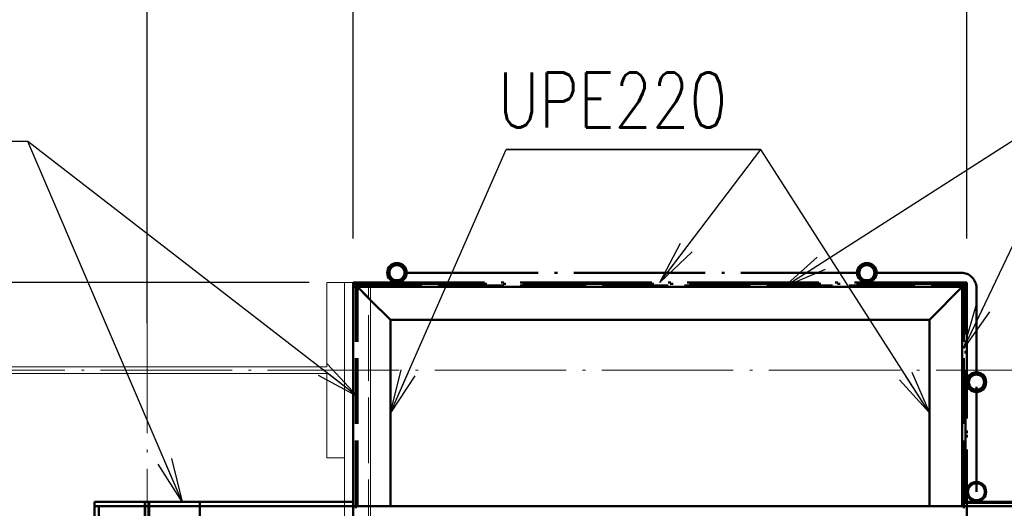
# Paper-space layout 'Layout1' of a CAD drawing. Extents: x -2 to 1033, y -36 to 596.
# Tile 23 of 89: x 66 to 111, y 304 to 327. Entities that reach past the tile are written whole.
import ezdxf

# ---------------------------------------------------------------- set-up
doc = ezdxf.new("R2010")
doc.units = 0
for name, pattern in [('ACAD_ISO02W100', [15, 12, -3]), ('ACAD_ISO04W100', [30.5, 24, -3, 0.5, -3]), ('HP_01_CER_B', [8, 5, -1, 1, -1])]:
    doc.linetypes.add(name, pattern=pattern)
doc.layers.get('0').update_dxf_attribs({"linetype": 'CONTINUOUS'})
doc.layers.get('DEFPOINTS').update_dxf_attribs({"color": 132, "linetype": 'CONTINUOUS'})
for name, color, linetype, lineweight in [('SS_1.ET-HALA_TaO-JD-LAVKA-ZEBRIK', 9, 'CONTINUOUS', 13), ('SS_1.ET-HALA_TaO-RASTR', 7, 'HP_01_CER_B', 13), ('SS_1.ET-HALA_TaO-SLOUP', 9, 'CONTINUOUS', 13), ('SS_2.ET-HALA_TaO-VESTAVBA_A1÷B2-P.NOSNIK', 172, 'CONTINUOUS', 50), ('SS_2.ET-HALA_TaO-VESTAVBA_A1÷B2-PODLAHA_LEM', 102, 'CONTINUOUS', 50), ('SS_2.ET-HALA_TaO-VESTAVBA_A1÷B2-VAZBA', 200, 'CONTINUOUS', 50), ('SS_2.ET-HALA_TaO-VESTAVBA_A1÷B2-ZABRADLI', 30, 'CONTINUOUS', 50), ('SS_KOTY', 3, 'CONTINUOUS', 25), ('SS_POPIS_PROFILU', 13, 'CONTINUOUS', 25), ('SS_SRAFY', 8, 'CONTINUOUS', 18)]:
    doc.layers.add(name, color=color, linetype=linetype, lineweight=lineweight)
doc.styles.add('ROMANS', font='romans.shx', dxfattribs={"width": 0.8})
doc.styles.add('romans.shx', font='romans.shx', dxfattribs={"height": 5})
doc.dimstyles.new('A-1_(2.5)_50AS', dxfattribs={"dimtxt": 2.5, "dimasz": 2, "dimexe": 1, "dimexo": 2, "dimgap": 0, "dimtad": 0, "dimdec": 1, "dimlfac": 50, "dimrnd": 1, "dimtxsty": 'ROMANS', "dimblk1": 'OBLIQUE', "dimblk2": 'OBLIQUE', "dimsah": 1, "dimcen": 2, "dimclrd": 256, "dimclre": 256, "dimclrt": 256, "dimadec": 1, "dimazin": 2, "dimtfac": 0.714286, "dimtdec": 1, "dimtmove": 0, "dimatfit": 3, "dimldrblk": 'OPEN', "dimfxl": 1, "dimtvp": 1.142857, "dimtfill": 1, "dimtolj": 1, "dimlwd": -1, "dimlwe": -1, "dimarcsym": 0})
pattern_1 = [(45, (68.990654, 187.591407), (-0.04490128, 0.04490128), [])]

# ---------------------------------------------------------------- blocks, each defined once
blk = doc.blocks.new('_Oblique')
at = {"color": 0, "linetype": 'ByBlock', "lineweight": -2}
blk.add_line((-0.5, -0.5), (0.5, 0.5), dxfattribs=at)
blk = doc.blocks.new('*D16')
at = {"layer": 'DEFPOINTS', "color": 0, "transparency": 16777216}
for p in [(48.645, 310.791), (62.391, 310.791, -6021.9), (71.391, 302.391, -6039.2)]:
    blk.add_point(p, dxfattribs=at)
at = {"layer": 'SS_KOTY', "transparency": 16777216}
for p, q in [((60.391, 310.791), (47.645, 310.791)), ((48.645, 302.391), (48.645, 310.791)), ((69.391, 302.391), (47.645, 302.391))]:
    blk.add_line(p, q, dxfattribs=at)
at = {"layer": 'SS_KOTY', "transparency": 16777216, "xscale": 2, "yscale": 2, "zscale": 2}
for p, rotation in [((48.645, 310.791), 90), ((48.645, 302.391), 270)]:
    blk.add_blockref('_Oblique', p, dxfattribs=dict(at, rotation=rotation))
at = {"layer": 'SS_KOTY', "transparency": 16777216, "insert": (45.788, 306.591), "char_height": 2.5, "attachment_point": 5, "rotation": 90, "style": 'ROMANS', "bg_fill": 3, "box_fill_scale": 1.1, "bg_fill_color": 256, "bg_fill_true_color": 13158600, "bg_fill_transparency": 0}
blk.add_mtext('\\A1;420', dxfattribs=at)
blk = doc.blocks.new('_OPEN')
at = {"color": 0, "linetype": 'ByBlock'}
for p, q in [((-1, 0.167), (0, 0)), ((0, 0), (-1, -0.167)), ((0, 0), (-1, 0))]:
    blk.add_line(p, q, dxfattribs=at)
blk = doc.blocks.new('*D18')
at = {"layer": 'DEFPOINTS', "color": 0, "transparency": 16777216}
for p in [(42.645, 310.791), (62.391, 310.791, -6021.9), (71.391, 281.791, -6037.86)]:
    blk.add_point(p, dxfattribs=at)
at = {"layer": 'SS_KOTY', "transparency": 16777216}
for p, q in [((60.391, 310.791), (41.645, 310.791)), ((42.645, 281.791), (42.645, 310.791)), ((69.391, 281.791), (41.645, 281.791))]:
    blk.add_line(p, q, dxfattribs=at)
at = {"layer": 'SS_KOTY', "transparency": 16777216, "xscale": 2, "yscale": 2, "zscale": 2}
for p, rotation in [((42.645, 310.791), 90), ((42.645, 281.791), 270)]:
    blk.add_blockref('_Oblique', p, dxfattribs=dict(at, rotation=rotation))
at = {"layer": 'SS_KOTY', "transparency": 16777216, "insert": (39.788, 296.291), "char_height": 2.5, "attachment_point": 5, "rotation": 90, "style": 'ROMANS', "bg_fill": 3, "box_fill_scale": 1.1, "bg_fill_color": 256, "bg_fill_true_color": 13158600, "bg_fill_transparency": 0}
blk.add_mtext('\\A1;1450', dxfattribs=at)
blk = doc.blocks.new('*D19')
at = {"layer": 'DEFPOINTS', "color": 0, "transparency": 16777216}
for p in [(36.645, 314.791), (80.791, 314.791, -6039.2), (62.391, 310.791, -6021.9)]:
    blk.add_point(p, dxfattribs=at)
at = {"layer": 'SS_KOTY', "transparency": 16777216}
for p, q in [((36.645, 314.791), (36.645, 321.934)), ((78.791, 314.791), (35.645, 314.791)), ((36.645, 310.791), (36.645, 314.791)), ((60.391, 310.791), (35.645, 310.791))]:
    blk.add_line(p, q, dxfattribs=at)
at = {"layer": 'SS_KOTY', "transparency": 16777216, "xscale": 2, "yscale": 2, "zscale": 2}
for p, rotation in [((36.645, 314.791), 90), ((36.645, 310.791), 270)]:
    blk.add_blockref('_Oblique', p, dxfattribs=dict(at, rotation=rotation))
at = {"layer": 'SS_KOTY', "transparency": 16777216, "insert": (33.788, 319.363), "char_height": 2.5, "attachment_point": 5, "rotation": 90, "style": 'ROMANS', "bg_fill": 3, "box_fill_scale": 1.1, "bg_fill_color": 256, "bg_fill_true_color": 13158600, "bg_fill_transparency": 0}
blk.add_mtext('\\A1;200', dxfattribs=at)
blk = doc.blocks.new('*D24')
at = {"layer": 'DEFPOINTS', "color": 0, "transparency": 16777216}
for p in [(80.791, 329.365), (80.791, 314.791, -6039.2), (108.791, 314.791, -6039.2)]:
    blk.add_point(p, dxfattribs=at)
at = {"layer": 'SS_KOTY', "transparency": 16777216}
for p, q in [((80.791, 316.791), (80.791, 330.365)), ((108.791, 316.791), (108.791, 330.365)), ((108.791, 329.365), (80.791, 329.365))]:
    blk.add_line(p, q, dxfattribs=at)
at = {"layer": 'SS_KOTY', "transparency": 16777216, "xscale": 2, "yscale": 2, "zscale": 2, "rotation": 180}
blk.add_blockref('_Oblique', (80.791, 329.365), dxfattribs=at)
at = {"layer": 'SS_KOTY', "transparency": 16777216, "xscale": 2, "yscale": 2, "zscale": 2}
blk.add_blockref('_Oblique', (108.791, 329.365), dxfattribs=at)
at = {"layer": 'SS_KOTY', "transparency": 16777216, "insert": (94.791, 332.222), "char_height": 2.5, "attachment_point": 5, "style": 'ROMANS', "bg_fill": 3, "box_fill_scale": 1.1, "bg_fill_color": 256, "bg_fill_true_color": 13158600, "bg_fill_transparency": 0}
blk.add_mtext('\\A1;1400', dxfattribs=at)
blk = doc.blocks.new('*D25')
at = {"layer": 'DEFPOINTS', "color": 0, "transparency": 16777216}
for p in [(71.391, 329.365), (80.791, 314.791, -6039.2), (71.391, 310.941, -6021.9)]:
    blk.add_point(p, dxfattribs=at)
at = {"layer": 'SS_KOTY', "transparency": 16777216}
for p, q in [((71.391, 312.941), (71.391, 330.365)), ((80.791, 316.791), (80.791, 330.365)), ((80.791, 329.365), (71.391, 329.365))]:
    blk.add_line(p, q, dxfattribs=at)
at = {"layer": 'SS_KOTY', "transparency": 16777216, "xscale": 2, "yscale": 2, "zscale": 2, "rotation": 180}
blk.add_blockref('_Oblique', (71.391, 329.365), dxfattribs=at)
at = {"layer": 'SS_KOTY', "transparency": 16777216, "xscale": 2, "yscale": 2, "zscale": 2}
blk.add_blockref('_Oblique', (80.791, 329.365), dxfattribs=at)
at = {"layer": 'SS_KOTY', "transparency": 16777216, "insert": (76.091, 332.222), "char_height": 2.5, "attachment_point": 5, "style": 'ROMANS', "bg_fill": 3, "box_fill_scale": 1.1, "bg_fill_color": 256, "bg_fill_true_color": 13158600, "bg_fill_transparency": 0}
blk.add_mtext('\\A1;470', dxfattribs=at)
blk = doc.blocks.new('*D26')
at = {"layer": 'DEFPOINTS', "color": 0, "transparency": 16777216}
for p in [(184.991, 335.365), (71.391, 310.941, -6021.9), (184.991, 302.391, -6039.2)]:
    blk.add_point(p, dxfattribs=at)
at = {"layer": 'SS_KOTY', "transparency": 16777216}
for p, q in [((71.391, 312.941), (71.391, 336.365)), ((184.991, 304.391), (184.991, 336.365)), ((71.391, 335.365), (184.991, 335.365))]:
    blk.add_line(p, q, dxfattribs=at)
at = {"layer": 'SS_KOTY', "transparency": 16777216, "xscale": 2, "yscale": 2, "zscale": 2, "rotation": 180}
blk.add_blockref('_Oblique', (71.391, 335.365), dxfattribs=at)
at = {"layer": 'SS_KOTY', "transparency": 16777216, "xscale": 2, "yscale": 2, "zscale": 2}
blk.add_blockref('_Oblique', (184.991, 335.365), dxfattribs=at)
at = {"layer": 'SS_KOTY', "transparency": 16777216, "insert": (128.191, 338.222), "char_height": 2.5, "attachment_point": 5, "style": 'ROMANS', "bg_fill": 3, "box_fill_scale": 1.1, "bg_fill_color": 256, "bg_fill_true_color": 13158600, "bg_fill_transparency": 0}
blk.add_mtext('\\A1;5680', dxfattribs=at)
blk = doc.blocks.new('*D46')
at = {"layer": 'DEFPOINTS', "color": 0, "transparency": 16777216}
for p in [(412.291, 341.365), (71.391, 310.941, -6021.9), (412.291, 302.391, -6039.2)]:
    blk.add_point(p, dxfattribs=at)
at = {"layer": 'SS_KOTY', "transparency": 16777216}
for p, q in [((71.391, 312.941), (71.391, 342.365)), ((412.291, 304.391), (412.291, 342.365)), ((71.391, 341.365), (412.291, 341.365))]:
    blk.add_line(p, q, dxfattribs=at)
at = {"layer": 'SS_KOTY', "transparency": 16777216, "xscale": 2, "yscale": 2, "zscale": 2, "rotation": 180}
blk.add_blockref('_Oblique', (71.391, 341.365), dxfattribs=at)
at = {"layer": 'SS_KOTY', "transparency": 16777216, "xscale": 2, "yscale": 2, "zscale": 2}
blk.add_blockref('_Oblique', (412.291, 341.365), dxfattribs=at)
at = {"layer": 'SS_KOTY', "transparency": 16777216, "insert": (241.841, 344.222), "char_height": 2.5, "attachment_point": 5, "style": 'ROMANS', "bg_fill": 3, "box_fill_scale": 1.1, "bg_fill_color": 256, "bg_fill_true_color": 13158600, "bg_fill_transparency": 0}
blk.add_mtext('\\A1;17045', dxfattribs=at)

psp = doc.layouts.get("Layout1")

# ---------------------------------------------------------------- dimensions: what is measured, and where the dimension line sits
at = {"layer": 'SS_KOTY'}
dim = psp.add_linear_dim(base=(48.6455, 310.7914), p1=(71.3907, 302.3914, -6039.2), p2=(62.3907, 310.7914, -6021.9), angle=90, dimstyle='A-1_(2.5)_50AS', override={"dimtmove": 1}, dxfattribs=at)
dim.commit()
dim.dimension.update_dxf_attribs({"geometry": '*D16', "text_midpoint": (45.7883, 306.5914)})

# ---------------------------------------------------------------- next in the draw order: dimensions: what is measured, and where the dimension line sits
dim = psp.add_linear_dim(base=(42.6455, 310.7914), p1=(71.3907, 281.7914, -6037.86), p2=(62.3907, 310.7914, -6021.9), angle=90, dimstyle='A-1_(2.5)_50AS', override={"dimtmove": 1}, dxfattribs=at)
dim.commit()
dim.dimension.update_dxf_attribs({"geometry": '*D18', "text_midpoint": (39.7883, 296.2914)})

# ---------------------------------------------------------------- next in the draw order: linework, layer by layer
at = {"layer": 'SS_2.ET-HALA_TaO-VESTAVBA_A1÷B2-PODLAHA_LEM', "color": 1, "linetype": 'Continuous', "ltscale": 0.25}
for p, q in [((68.9907, 304.5914), (68.9907, 304.7914)), ((68.9907, 304.5914), (69.1907, 304.5914)), ((68.9907, 187.7914), (68.9907, 304.5914)), ((69.1907, 187.7914), (69.1907, 304.5914))]:
    psp.add_line(p, q, dxfattribs=at)
at = {"layer": 'SS_2.ET-HALA_TaO-VESTAVBA_A1÷B2-PODLAHA_LEM', "color": 7, "linetype": 'ACAD_ISO04W100', "ltscale": 0.25}
psp.add_line((68.9907, 187.5914), (68.9907, 304.7914), dxfattribs=at)

# ---------------------------------------------------------------- next in the draw order: dimensions: what is measured, and where the dimension line sits
at = {"layer": 'SS_KOTY'}
dim = psp.add_linear_dim(base=(36.6455, 314.7914), p1=(62.3907, 310.7914, -6021.9), p2=(80.7907, 314.7914, -6039.2), angle=90, dimstyle='A-1_(2.5)_50AS', dxfattribs=at)
dim.commit()
dim.dimension.update_dxf_attribs({"geometry": '*D19', "text_midpoint": (33.7883, 319.3628)})

# ---------------------------------------------------------------- next in the draw order: dimensions: what is measured, and where the dimension line sits
dim = psp.add_linear_dim(base=(80.7907, 329.3645), p1=(108.7907, 314.7914, -6039.2), p2=(80.7907, 314.7914, -6039.2), dimstyle='A-1_(2.5)_50AS', dxfattribs=at)
dim.commit()
dim.dimension.update_dxf_attribs({"geometry": '*D24', "text_midpoint": (94.7907, 332.2217)})

# ---------------------------------------------------------------- next in the draw order: dimensions: what is measured, and where the dimension line sits
dim = psp.add_linear_dim(base=(71.3907, 329.3645), p1=(80.7907, 314.7914, -6039.2), p2=(71.3907, 310.9414, -6021.9), dimstyle='A-1_(2.5)_50AS', override={"dimtmove": 1}, dxfattribs=at)
dim.commit()
dim.dimension.update_dxf_attribs({"geometry": '*D25', "text_midpoint": (76.0907, 332.2217)})

# ---------------------------------------------------------------- next in the draw order: dimensions: what is measured, and where the dimension line sits
dim = psp.add_linear_dim(base=(184.9907, 335.3645), p1=(71.3907, 310.9414, -6021.9), p2=(184.9907, 302.3914, -6039.2), dimstyle='A-1_(2.5)_50AS', dxfattribs=at)
dim.commit()
dim.dimension.update_dxf_attribs({"geometry": '*D26', "text_midpoint": (128.1907, 338.2217)})

# ---------------------------------------------------------------- next in the draw order: dimensions: what is measured, and where the dimension line sits
dim = psp.add_linear_dim(base=(412.2907, 341.3645), p1=(71.3907, 310.9414, -6021.9), p2=(412.2907, 302.3914, -6039.2), dimstyle='A-1_(2.5)_50AS', dxfattribs=at)
dim.commit()
dim.dimension.update_dxf_attribs({"geometry": '*D46', "text_midpoint": (241.8407, 344.2217)})

# ---------------------------------------------------------------- next in the draw order: hatches: boundary and pattern name
at = {"layer": 'SS_SRAFY'}
h = psp.add_hatch(dxfattribs=at)
h.set_pattern_fill('ANSI31', color=5, scale=0.02, style=0)
h.set_pattern_definition(pattern_1)
h.paths.add_polyline_path([(82.7907, 315.6814, 1), (82.7907, 314.7914, 1)], flags=0)
h.paths.add_polyline_path([(82.7907, 315.5814, 1), (82.7907, 314.8914, 1)], flags=0)
h = psp.add_hatch(dxfattribs=at)
h.set_pattern_fill('ANSI31', color=5, scale=0.02, style=0)
h.set_pattern_definition(pattern_1)
h.paths.add_polyline_path([(104.2357, 315.6814, 1), (104.2357, 314.7914, 1)], flags=0)
h.paths.add_polyline_path([(104.2357, 315.5814, 1), (104.2357, 314.8914, 1)], flags=0)
h = psp.add_hatch(dxfattribs=at)
h.set_pattern_fill('ANSI31', color=5, scale=0.02, style=0)
h.set_pattern_definition(pattern_1)
h.paths.add_polyline_path([(109.2357, 310.6914, 1), (109.2357, 309.8014, 1)], flags=0)
h.paths.add_polyline_path([(109.2357, 310.5914, 1), (109.2357, 309.9014, 1)], flags=0)
h = psp.add_hatch(dxfattribs=at)
h.set_pattern_fill('ANSI31', color=5, scale=0.02, style=0)
h.set_pattern_definition(pattern_1)
h.paths.add_polyline_path([(109.2357, 305.6914, 1), (109.2357, 304.8014, 1)], flags=0)
h.paths.add_polyline_path([(109.2357, 305.6334, 1), (109.2357, 304.8594, 1)], flags=0)

# ---------------------------------------------------------------- next in the draw order: linework, layer by layer
at = {"layer": 'SS_1.ET-HALA_TaO-JD-LAVKA-ZEBRIK', "color": 5, "linetype": 'Continuous', "ltscale": 0.25}
for p, q in [((81.5907, 314.7914), (80.3907, 314.7914)), ((81.5907, 291.5514), (81.5907, 314.7914)), ((80.3907, 306.7914), (80.3907, 291.5514))]:
    psp.add_line(p, q, dxfattribs=at)
at = {"layer": 'SS_1.ET-HALA_TaO-JD-LAVKA-ZEBRIK', "color": 9, "linetype": 'ACAD_ISO02W100', "ltscale": 0.25}
psp.add_line((81.4907, 291.5514), (81.4907, 314.7914), dxfattribs=at)
at = {"layer": 'SS_1.ET-HALA_TaO-JD-LAVKA-ZEBRIK', "color": 9, "linetype": 'ACAD_ISO04W100', "ltscale": 0.25}
psp.add_line((81.5907, 291.5514), (81.5907, 314.7914), dxfattribs=at)
at = {"layer": 'SS_1.ET-HALA_TaO-RASTR', "linetype": 'ACAD_ISO04W100', "ltscale": 0.25}
for p, q in [((71.3907, 25.7914), (71.3907, 348.4727)), ((46.3907, 310.7914), (580.7302, 310.7914))]:
    psp.add_line(p, q, dxfattribs=at)
at = {"layer": 'SS_1.ET-HALA_TaO-SLOUP', "color": 5, "linetype": 'Continuous', "ltscale": 0.25}
for p, q in [((80.3907, 314.7914), (79.5907, 314.7914)), ((79.5907, 314.7914), (79.5907, 310.9414)), ((80.3907, 314.7914), (80.3907, 306.7914)), ((79.5907, 310.9414), (63.1907, 310.9414)), ((63.1907, 310.6414), (79.5907, 310.6414)), ((79.5907, 310.6414), (79.5907, 306.7914)), ((79.5907, 306.7914), (80.3907, 306.7914))]:
    psp.add_line(p, q, dxfattribs=at)
at = {"layer": 'SS_2.ET-HALA_TaO-VESTAVBA_A1÷B2-P.NOSNIK', "color": 7, "linetype": 'ACAD_ISO04W100', "ltscale": 0.25}
for p, q in [((80.7907, 302.3914), (80.7907, 314.7914)), ((80.7907, 314.7914), (108.7907, 314.7914)), ((108.7907, 314.7914), (108.7907, 302.3914))]:
    psp.add_line(p, q, dxfattribs=at)
at = {"layer": 'SS_2.ET-HALA_TaO-VESTAVBA_A1÷B2-P.NOSNIK', "color": 3, "linetype": 'ACAD_ISO02W100', "ltscale": 0.25}
for p, q in [((80.7907, 314.7914), (80.9107, 314.6714)), ((80.9106, 314.6714), (80.8907, 314.6914)), ((80.8907, 314.6914), (80.9107, 314.6714)), ((80.9107, 314.6714), (81.5907, 313.9914)), ((80.9207, 304.5914), (80.9207, 314.6614)), ((80.9207, 314.6614), (108.6606, 314.6614)), ((80.9907, 314.5914), (81.4907, 314.0914)), ((108.5906, 314.5914), (108.6706, 314.6714)), ((108.5907, 314.5914), (108.6707, 314.6714)), ((108.6607, 314.6614), (108.5907, 314.5914)), ((108.6607, 304.5914), (108.6607, 314.6614)), ((108.6706, 314.6714), (108.7906, 314.7914)), ((108.6707, 314.6714), (108.7907, 314.7914)), ((81.5907, 313.9914), (82.4907, 313.0914)), ((80.7907, 304.5914), (80.7907, 304.5621)), ((80.7907, 304.5621), (80.7907, 304.4914)), ((80.9207, 304.5621), (80.9207, 304.5914)), ((80.9207, 304.4914), (80.9207, 304.5621)), ((80.9907, 304.5914), (81.5907, 304.5914)), ((108.6607, 304.5621), (108.6607, 304.5914)), ((108.6607, 304.4914), (108.6607, 304.5621)), ((108.7907, 304.5621), (108.7907, 304.5914)), ((108.7907, 304.4914), (108.7907, 304.5621))]:
    psp.add_line(p, q, dxfattribs=at)
at = {"layer": 'SS_2.ET-HALA_TaO-VESTAVBA_A1÷B2-P.NOSNIK', "color": 1, "linetype": 'Continuous', "ltscale": 0.25}
for p, q in [((107.0906, 313.0914), (108.5906, 314.5914)), ((81.5907, 313.9914), (82.4907, 313.0914)), ((82.4907, 313.0914), (82.4907, 304.5914)), ((82.4907, 313.0914), (107.0906, 313.0914)), ((107.0907, 313.0914), (107.0907, 304.5914)), ((81.5907, 304.5914), (108.5907, 304.5914))]:
    psp.add_line(p, q, dxfattribs=at)
at = {"layer": 'SS_2.ET-HALA_TaO-VESTAVBA_A1÷B2-PODLAHA_LEM', "color": 3, "linetype": 'ACAD_ISO02W100', "ltscale": 0.25}
for p, q in [((80.7907, 314.7914), (80.7907, 314.5914)), ((80.7907, 314.5914), (80.9907, 314.5914)), ((80.7907, 314.5914), (80.7907, 304.5914)), ((80.9907, 314.5914), (81.5907, 314.5914)), ((80.9907, 304.5914), (80.9907, 314.5914)), ((108.6707, 314.5914), (108.7907, 314.5914)), ((80.7907, 304.7914), (80.3907, 304.7914)), ((108.7907, 304.6814), (108.7907, 304.8014)), ((184.8907, 304.7914), (108.7907, 304.7914)), ((80.3907, 304.5914), (80.7907, 304.5914)), ((80.7907, 304.5914), (80.9907, 304.5914))]:
    psp.add_line(p, q, dxfattribs=at)
at = {"layer": 'SS_2.ET-HALA_TaO-VESTAVBA_A1÷B2-PODLAHA_LEM', "color": 7, "linetype": 'ACAD_ISO04W100', "ltscale": 0.25}
for p, q in [((80.7907, 314.7914), (108.7907, 314.7914)), ((80.7907, 304.5914), (80.7907, 314.5914)), ((108.7907, 314.5914), (108.7907, 304.5914)), ((68.9907, 304.7914), (80.7907, 304.7914)), ((108.7907, 304.7914), (184.9907, 304.7914))]:
    psp.add_line(p, q, dxfattribs=at)
at = {"layer": 'SS_2.ET-HALA_TaO-VESTAVBA_A1÷B2-PODLAHA_LEM', "color": 1, "linetype": 'Continuous', "ltscale": 0.25}
for p, q in [((81.5907, 314.5914), (108.6707, 314.5914)), ((108.5907, 314.5914), (108.5907, 304.5914)), ((80.3907, 304.7914), (68.9907, 304.7914)), ((108.7907, 304.5914), (108.7907, 304.6814)), ((69.1907, 304.5914), (80.3907, 304.5914)), ((108.5907, 304.5914), (108.7907, 304.5914)), ((108.7907, 304.5914), (184.9907, 304.5914))]:
    psp.add_line(p, q, dxfattribs=at)
at = {"layer": 'SS_2.ET-HALA_TaO-VESTAVBA_A1÷B2-VAZBA', "color": 3, "linetype": 'ACAD_ISO02W100', "ltscale": 0.25}
for p, q in [((71.2907, 284.1914), (71.2907, 304.7914)), ((71.4907, 284.1914), (71.4907, 304.7914)), ((73.7907, 304.5914), (73.7907, 304.7914))]:
    psp.add_line(p, q, dxfattribs=at)
at = {"layer": 'SS_2.ET-HALA_TaO-VESTAVBA_A1÷B2-VAZBA', "color": 1, "linetype": 'Continuous', "ltscale": 0.25}
psp.add_line((73.7907, 284.1914), (73.7907, 304.5914), dxfattribs=at)
at = {"layer": 'SS_2.ET-HALA_TaO-VESTAVBA_A1÷B2-ZABRADLI', "color": 7, "linetype": 'ACAD_ISO04W100', "ltscale": 0.25}
for p, q in [((83.2357, 315.2364), (103.7906, 315.2364)), ((104.6807, 315.2364), (108.5356, 315.2364)), ((80.8907, 314.7314), (108.7907, 314.7314)), ((108.7307, 304.8014), (108.7307, 314.6714)), ((109.2357, 310.6914), (109.2357, 314.5364)), ((109.2357, 310.0264), (109.2357, 306.2664)), ((108.6707, 304.7414), (184.8907, 304.7414))]:
    psp.add_line(p, q, dxfattribs=at)
at = {"layer": 'SS_2.ET-HALA_TaO-VESTAVBA_A1÷B2-ZABRADLI', "color": 1, "linetype": 'Continuous', "ltscale": 0.25}
for centre, radius in [((82.7907, 315.2364), 0.445), ((82.7907, 315.2364), 0.345), ((104.2357, 315.2364), 0.445), ((104.2357, 315.2364), 0.345), ((109.2357, 310.2464), 0.445), ((109.2357, 310.2464), 0.345), ((109.2357, 305.2464), 0.445), ((109.2357, 305.2464), 0.387)]:
    psp.add_circle(centre, radius, dxfattribs=at)
at = {"layer": 'SS_2.ET-HALA_TaO-VESTAVBA_A1÷B2-ZABRADLI', "color": 7, "linetype": 'ACAD_ISO04W100', "ltscale": 0.25, "extrusion": (0, 0, -1)}
psp.add_arc((-108.5357, 314.5364), 0.7, 90, 180, dxfattribs=at)
at = {"layer": 'SS_2.ET-HALA_TaO-VESTAVBA_A1÷B2-ZABRADLI', "color": 7, "linetype": 'ACAD_ISO04W100', "ltscale": 0.25, "extrusion": (1, 0, 0)}
psp.add_arc((306.2664, 0, 109.2357), 1.02, 180, 270, dxfattribs=at)
at = {"layer": 'SS_POPIS_PROFILU', "color": 0, "linetype": 'ByBlock'}
for p, q in [((94.7907, 314.7914), (95.7331, 316.5866)), ((94.7907, 314.7914), (95.9988, 316.3853)), ((96.2644, 316.1839), (94.7907, 314.7914)), ((100.4651, 314.5914), (101.9698, 315.9504)), ((100.4651, 314.5914), (102.1495, 315.6696)), ((102.3292, 315.3889), (100.4651, 314.5914)), ((108.6607, 311.7986), (109.2227, 313.7468)), ((108.6607, 311.7986), (109.5234, 313.603)), ((109.8242, 313.4592), (108.6607, 311.7986)), ((79.6125, 311.0786, -6036.8), (80.9907, 309.5914, -6036.8)), ((80.9907, 309.5914, -6036.8), (79.2047, 310.5513, -6036.8)), ((80.9907, 309.5914, -6036.8), (79.4086, 310.815, -6036.8)), ((82.4907, 308.8414), (82.9902, 310.8065)), ((82.4907, 308.8414), (83.2954, 310.6724)), ((83.6005, 310.5382), (82.4907, 308.8414)), ((107.0907, 308.8414), (106.0123, 310.5258)), ((106.293, 310.7055), (107.0907, 308.8414)), ((107.0907, 308.8414), (105.7316, 310.346)), ((72.9907, 304.7914), (71.8961, 306.4982)), ((72.9907, 304.7914), (72.2025, 306.6295)), ((72.5088, 306.7609), (72.9907, 304.7914))]:
    psp.add_line(p, q, dxfattribs=at)
at = {"layer": 'SS_POPIS_PROFILU', "color": 13}
for points in [[(100.4651, 314.5914), (114.2, 323.3828), (129.2476, 323.3828)], [(108.6607, 311.7986), (114.2, 323.3828), (129.2476, 323.3828)], [(72.9907, 304.7914), (65.9419, 321.2299), (50.8943, 321.2299)], [(80.9907, 309.5914), (65.9419, 321.2299), (50.8943, 321.2299)], [(82.4907, 308.8414), (87.7745, 320.8641), (99.3936, 320.8641)], [(107.0907, 308.8414), (99.3936, 320.8641), (87.7745, 320.8641)], [(94.7907, 314.7914), (99.3936, 320.8641), (87.7745, 320.8641)]]:
    psp.add_lwpolyline(points, dxfattribs=at)

# ---------------------------------------------------------------- next in the draw order: texts
at = {"layer": 'SS_POPIS_PROFILU', "color": 13, "style": 'romans.shx', "width": 0.8}
psp.add_text('UPE220', height=2.5, dxfattribs=at).set_placement((87.3974, 321.8641))
psp.add_text('UPE220', height=2.5, dxfattribs=at).set_placement((87.3974, 321.8641))
psp.add_text('UPE220', height=2.5, dxfattribs=at).set_placement((87.3974, 321.8641))

doc.saveas('drawing.dxf')
